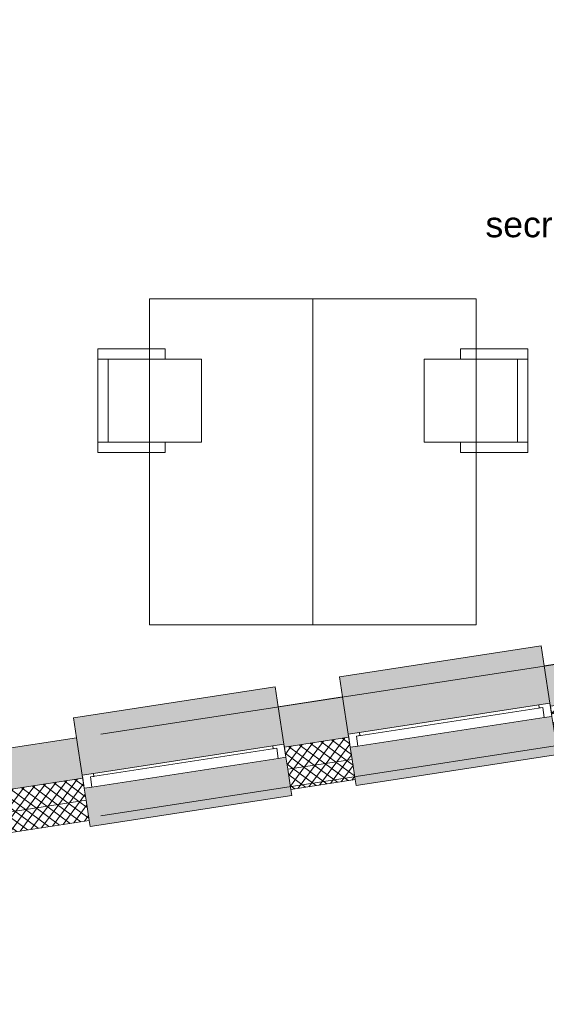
# Model space of a CAD drawing. Extents: x -238422 to 258194, y -34825 to 126331.
# Tile 23 of 239: x -192575 to -189994, y 37079 to 41909. Entities that reach past the tile are written whole.
import ezdxf

# ---------------------------------------------------------------- set-up
doc = ezdxf.new("R2010")
doc.units = 0
doc.header["$LTSCALE"] = 50
doc.linetypes.add('_ .', pattern=[190, 90, -50, 0, -50])
for name, color, linetype in [('00 Bestaand', 7, 'CONTINUOUS'), ('00 Bestaand Afdek-arcering', 7, 'CONTINUOUS'), ('00 Bestaand Doorsnede-arcering', 7, 'CONTINUOUS'), ('00 Bestaand Laagscheidingslijnen', 7, 'CONTINUOUS'), ('00 Bestaand Ramen', 7, 'CONTINUOUS'), ('82 Interieur', 7, 'CONTINUOUS'), ('A Stramien', 7, 'CONTINUOUS'), ('Tekst_dim 1_ 50', 7, 'CONTINUOUS'), ('WM5448--', 1, 'CONTINUOUS')]:
    doc.layers.add(name, color=color, linetype=linetype)
doc.styles.add('GENERATED_STYLE_1', font='ARIAL.TTF')
pattern_1 = [(-126.25967, (0, 0), (-30.23793, 22.179215), []), (-36.25967, (0, 0), (22.179215, 30.23793), [])]

# ---------------------------------------------------------------- blocks, each defined once
blk = doc.blocks.new('R1a metaal 15_6')
at = {"layer": '00 Bestaand Ramen', "color": 1, "linetype": 'Continuous', "lineweight": 0}
for p, q in [((-500, 160), (-500, 190)), ((-500, 190), (500, 190)), ((500, 190), (500, 160)), ((-500, 0), (-462, 0)), ((-500, -65), (-500, 0)), ((-462, 0), (-462, -50)), ((-462, 0), (462, 0)), ((462, -50), (462, 0)), ((462, 0), (500, 0)), ((500, 0), (500, -65)), ((-445, -65), (-500, -65)), ((-462, -50), (-445, -50)), ((-462, -50), (462, -50)), ((-462, -50), (462, -50)), ((-445, -50), (-445, -65)), ((445, -65), (-445, -65)), ((445, -65), (445, -50)), ((445, -50), (462, -50)), ((500, -65), (445, -65)), ((-500, -250), (-500, -350)), ((500, -350), (500, -250)), ((-500, -350), (500, -350))]:
    blk.add_line(p, q, dxfattribs=at)
at = {"layer": '00 Bestaand Ramen', "color": 2, "linetype": 'Continuous', "lineweight": 0}
for p, q in [((-500, 0), (-500, -50)), ((500, 0), (500, -50)), ((-500, -50), (-500, -65)), ((500, -50), (500, -65))]:
    blk.add_line(p, q, dxfattribs=at)
blk = doc.blocks.new('Wall_11_2', base_point=(31964.3, 12726.1))
at = {"layer": '00 Bestaand Afdek-arcering', "linetype": 'Continuous', "lineweight": 0}
for points in [[(34926.2, 12994.3), (34898.1, 13177.1), (34882.9, 13276), (33894.5, 13124), (33909.7, 13025.2), (33937.8, 12842.3)], [(33622.5, 12793.9), (33594.4, 12976.7), (33579.2, 13075.5), (32590.8, 12923.6), (32606, 12824.8), (32634.1, 12641.9)], [(33947.7, 12778.1), (33972, 12619.9), (33976.6, 12590.3), (34964.9, 12742.2), (34960.4, 12771.9), (34936.1, 12930)], [(32644, 12577.7), (32668.3, 12419.5), (32672.9, 12389.9), (33661.3, 12541.8), (33656.7, 12571.5), (33632.4, 12729.6)]]:
    blk.add_hatch(color=255, dxfattribs=at).paths.add_polyline_path(points, flags=0)
at = {"layer": '00 Bestaand Doorsnede-arcering', "linetype": 'Continuous', "lineweight": 0}
for points in [[(35557.3, 13278.5), (34898.1, 13177.1), (34926.2, 12994.3), (34928.5, 12979.5), (35587.7, 13080.8)], [(33909.7, 13025.2), (33594.4, 12976.7), (33622.5, 12793.9), (33624.8, 12779), (33940.1, 12827.5), (33937.8, 12842.3)], [(32606, 12824.8), (31964.3, 12726.1), (31994.7, 12528.4), (32636.4, 12627.1), (32634.1, 12641.9)]]:
    blk.add_hatch(color=255, dxfattribs=at).paths.add_polyline_path(points, flags=0)
h = blk.add_hatch(dxfattribs=at)
h.set_pattern_fill('13_45GR_ISOLATIE_0002', color=255, style=0, pattern_type=2)
h.set_pattern_definition(pattern_1)
h.paths.add_polyline_path([(35587.7, 13080.8), (34928.5, 12979.5), (34936.1, 12930), (34945.2, 12870.7), (35604.4, 12972.1)], flags=0)
h = blk.add_hatch(dxfattribs=at)
h.set_pattern_fill('13_45GR_ISOLATIE_0002', color=255, style=0, pattern_type=2)
h.set_pattern_definition(pattern_1)
h.paths.add_polyline_path([(34945.2, 12870.7), (34960.4, 12771.9), (35619.6, 12873.3), (35604.4, 12972.1)], flags=0)
h = blk.add_hatch(dxfattribs=at)
h.set_pattern_fill('13_45GR_ISOLATIE_0002', color=255, style=0, pattern_type=2)
h.set_pattern_definition(pattern_1)
h.paths.add_polyline_path([(33940.1, 12827.5), (33624.8, 12779), (33632.4, 12729.6), (33641.5, 12670.3), (33956.8, 12718.8), (33947.7, 12778.1)], flags=0)
h = blk.add_hatch(dxfattribs=at)
h.set_pattern_fill('13_45GR_ISOLATIE_0002', color=255, style=0, pattern_type=2)
h.set_pattern_definition(pattern_1)
h.paths.add_polyline_path([(33956.8, 12718.8), (33641.5, 12670.3), (33656.7, 12571.5), (33972, 12619.9)], flags=0)
h = blk.add_hatch(dxfattribs=at)
h.set_pattern_fill('13_45GR_ISOLATIE_0002', color=255, style=0, pattern_type=2)
h.set_pattern_definition(pattern_1)
h.paths.add_polyline_path([(32636.4, 12627.1), (31994.7, 12528.4), (32011.4, 12419.7), (32653.1, 12518.4), (32644, 12577.7)], flags=0)
h = blk.add_hatch(dxfattribs=at)
h.set_pattern_fill('13_45GR_ISOLATIE_0002', color=255, style=0, pattern_type=2)
h.set_pattern_definition(pattern_1)
h.paths.add_polyline_path([(32011.4, 12419.7), (32026.6, 12320.9), (32668.3, 12419.5), (32653.1, 12518.4)], flags=0)
at = {"layer": '00 Bestaand', "color": 2, "linetype": 'Continuous', "lineweight": 0}
for p, q in [((35557.3, 13278.5), (34898.1, 13177.1)), ((34926.2, 12994.3), (34898.1, 13177.1)), ((33909.7, 13025.2), (33594.4, 12976.7)), ((33937.8, 12842.3), (33909.7, 13025.2)), ((34928.5, 12979.5), (34926.2, 12994.3)), ((33622.5, 12793.9), (33594.4, 12976.7)), ((34936.1, 12930), (34928.5, 12979.5)), ((34945.2, 12870.7), (34936.1, 12930)), ((34960.4, 12771.9), (34945.2, 12870.7)), ((34960.4, 12771.9), (35619.6, 12873.3)), ((32606, 12824.8), (31964.3, 12726.1)), ((32634.1, 12641.9), (32606, 12824.8)), ((33940.1, 12827.5), (33937.8, 12842.3)), ((33947.7, 12778.1), (33940.1, 12827.5)), ((33624.8, 12779), (33622.5, 12793.9)), ((33632.4, 12729.6), (33624.8, 12779)), ((33956.8, 12718.8), (33947.7, 12778.1)), ((33641.5, 12670.3), (33632.4, 12729.6)), ((33972, 12619.9), (33956.8, 12718.8)), ((33656.7, 12571.5), (33641.5, 12670.3)), ((32636.4, 12627.1), (32634.1, 12641.9)), ((32644, 12577.7), (32636.4, 12627.1)), ((33656.7, 12571.5), (33972, 12619.9)), ((32653.1, 12518.4), (32644, 12577.7)), ((32668.3, 12419.5), (32653.1, 12518.4)), ((32026.6, 12320.9), (32668.3, 12419.5))]:
    blk.add_line(p, q, dxfattribs=at)
at = {"layer": '00 Bestaand Laagscheidingslijnen', "color": 2, "linetype": 'Continuous', "lineweight": 0}
for p, q in [((35587.7, 13080.8), (34928.5, 12979.5)), ((35604.4, 12972.1), (34945.2, 12870.7)), ((33940.1, 12827.5), (33624.8, 12779)), ((33956.8, 12718.8), (33641.5, 12670.3)), ((32636.4, 12627.1), (31994.7, 12528.4)), ((32653.1, 12518.4), (32011.4, 12419.7))]:
    blk.add_line(p, q, dxfattribs=at)
at = {"layer": '00 Bestaand Ramen', "color": 1, "linetype": 'Continuous', "lineweight": 0, "xscale": -0.9999999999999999, "zscale": 1000, "rotation": 188.7403315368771}
for p in [(34441.9, 12854.1), (33138.2, 12653.6)]:
    blk.add_blockref('R1a metaal 15_6', p, dxfattribs=at)
blk = doc.blocks.new('Bureaustoel 2 15+_2')
at = {"layer": '82 Interieur', "color": 1, "linetype": 'Continuous', "lineweight": 0}
for p, q in [((204, 254), (-204, 254)), ((-204, 254), (-204, 76)), ((204, 254), (-204, 254)), ((-204, 254), (-204, 76)), ((204, 76), (204, 254)), ((204, 76), (204, 254)), ((-204, 76), (-254, 76)), ((-254, 76), (-254, -254)), ((-254, 76), (-254, -254)), ((-254, 76), (-204, 76)), ((-204, 76), (-204, -204)), ((254, 76), (204, 76)), ((204, 76), (204, -204)), ((204, 76), (254, 76)), ((254, -254), (254, 76)), ((254, 76), (254, -254)), ((-204, -204), (204, -204)), ((-204, -254), (-204, -204)), ((204, -254), (204, -204)), ((-254, -254), (254, -254)), ((-254, -254), (-204, -254)), ((-204, -254), (204, -254)), ((204, -254), (254, -254))]:
    blk.add_line(p, q, dxfattribs=at)
blk = doc.blocks.new('Kantoor bureau rechth 15_2')
at = {"layer": '82 Interieur', "color": 1, "linetype": 'Continuous', "lineweight": 0}
for p, q in [((1600, 800), (0, 800)), ((0, 800), (0, 0)), ((1600, 800), (0, 800)), ((0, 800), (0, 0)), ((1600, 0), (1600, 800)), ((1600, 0), (1600, 800)), ((0, 0), (1600, 0)), ((0, 0), (1600, 0))]:
    blk.add_line(p, q, dxfattribs=at)
blk = doc.blocks.new('Bureaustoel 2 15+')
at = {"layer": '82 Interieur', "color": 1, "linetype": 'Continuous', "lineweight": 0}
for p, q in [((204, 254), (-204, 254)), ((-204, 254), (-204, 76)), ((204, 254), (-204, 254)), ((-204, 254), (-204, 76)), ((204, 76), (204, 254)), ((204, 76), (204, 254)), ((-204, 76), (-254, 76)), ((-254, 76), (-254, -254)), ((-254, 76), (-254, -254)), ((-254, 76), (-204, 76)), ((-204, 76), (-204, -204)), ((254, 76), (204, 76)), ((204, 76), (204, -204)), ((204, 76), (254, 76)), ((254, -254), (254, 76)), ((254, 76), (254, -254)), ((-204, -204), (204, -204)), ((-204, -254), (-204, -204)), ((204, -254), (204, -204)), ((-254, -254), (254, -254)), ((-254, -254), (-204, -254)), ((-204, -254), (204, -254)), ((204, -254), (254, -254))]:
    blk.add_line(p, q, dxfattribs=at)
blk = doc.blocks.new('Kantoor bureau rechth 15')
at = {"layer": '82 Interieur', "color": 1, "linetype": 'Continuous', "lineweight": 0}
for p, q in [((1600, 800), (0, 800)), ((0, 800), (0, 0)), ((1600, 800), (0, 800)), ((0, 800), (0, 0)), ((1600, 0), (1600, 800)), ((1600, 0), (1600, 800)), ((0, 0), (1600, 0)), ((0, 0), (1600, 0))]:
    blk.add_line(p, q, dxfattribs=at)
blk = doc.blocks.new('dasg')
at = {"layer": 'A Stramien', "color": 9, "linetype": '_ .', "lineweight": 0, "flags": 128}
for points in [[(-214381.2, 70692), (-232620.2, 67887.9, -0.123), (-260004.9, 72069.7)], [(-214381.2, 70292), (-232620.2, 67487.9, -0.123), (-260004.9, 71669.7)]]:
    blk.add_lwpolyline(points, format="xyb", dxfattribs=at)
at = {"layer": '00 Bestaand', "color": 1, "lineweight": 0}
blk.add_blockref('Wall_11_2', (-228979.7, 68448.2), dxfattribs=at)
at = {"layer": '82 Interieur', "color": 1, "linetype": 'Continuous', "lineweight": 0, "xscale": -1, "zscale": 1000, "rotation": 270}
for name, p in [('Kantoor bureau rechth 15_2', (-227979.7, 69100.6)), ('Bureaustoel 2 15+_2', (-227979.7, 70200.6))]:
    blk.add_blockref(name, p, dxfattribs=at)
at = {"layer": '82 Interieur', "color": 1, "linetype": 'Continuous', "lineweight": 0, "zscale": 1000, "rotation": 90}
for name, p in [('Kantoor bureau rechth 15', (-226379.7, 69100.6)), ('Bureaustoel 2 15+', (-226379.7, 70200.6))]:
    blk.add_blockref(name, p, dxfattribs=at)
at = {"layer": 'Tekst_dim 1_ 50', "color": 1, "linetype": 'Continuous', "lineweight": 0, "insert": (-225571.8, 71064), "char_height": 125, "attachment_point": 5, "style": 'GENERATED_STYLE_1'}
blk.add_mtext('{secretariaat/directie}', dxfattribs=at)

msp = doc.modelspace()

# ---------------------------------------------------------------- block references
at = {"layer": 'WM5448--'}
msp.add_blockref('dasg', (36041.72169, -30160.8573), dxfattribs=at)

doc.saveas('drawing.dxf')
